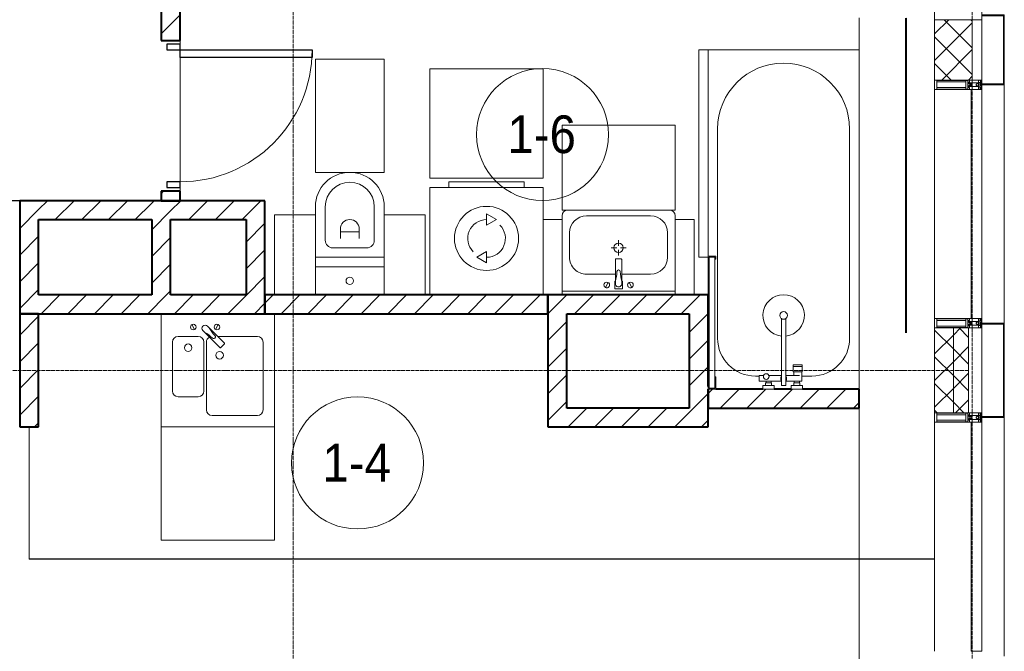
# Model space of a CAD drawing. Header units: millimetres. Extents: x 110168 to 197584, y 7718 to 235556.
# Tile 29 of 42: x 131700 to 136920, y 17310 to 20660. Entities that reach past the tile are written whole.
import ezdxf

# ---------------------------------------------------------------- set-up
doc = ezdxf.new("R2010")
doc.units = ezdxf.units.MM
for name, pattern in [('ADSK_Линия сетки', [25, 20, -2.5, 0, -2.5]), ('Линия сетки', [25, 20, -2.5, 0, -2.5]), ('Штрих_3_1_5_', [4.5, 3, -1.5]), ('Штриховая_ш3 п1_5', [4.5, 3, -1.5])]:
    doc.linetypes.add(name, pattern=pattern)
doc.layers.add('_Разделитель помещений_', color=4, linetype='Штриховая_ш3 п1_5', lineweight=40, true_color=0x00ffff)
for name, color, linetype, lineweight in [('Двери', 7, 'Continuous', 18), ('Импосты витража', 7, 'Continuous', 18), ('Колонны', 7, 'Continuous', 18), ('Марки помещений', 7, 'Continuous', 20), ('Мебель', 7, 'Continuous', 18), ('Оси', 7, 'Continuous', 9), ('Панели витража', 7, 'Continuous', 18), ('Перекрытия', 7, 'Continuous', 18), ('Сантехнические приборы', 7, 'Continuous', 18), ('Стены', 7, 'Continuous', 18), ('Стены разрез', 7, 'Continuous', 40), ('Стены штриховка', 7, 'Continuous', 40), ('Электрооборудование', 7, 'Continuous', 18), ('Элементы узлов', 7, 'Continuous', 18)]:
    doc.layers.add(name, color=color, linetype=linetype, lineweight=lineweight)
doc.styles.add('Arial_3', font='arial.ttf', dxfattribs={"width": 0.9, "height": 200})
pattern_1 = [(45, (0, 0), (-70.71068, 70.71068), [])]
pattern_2 = [(45, (0, 0), (-70.71068, 70.71068), []), (135, (0, 0), (-70.71068, -70.71068), [])]

# ---------------------------------------------------------------- blocks, each defined once
blk = doc.blocks.new('MR_Ванна - Санузел с ванной_1800x800-2515850-МКСС_К4_L26_87_900_')
at = {"layer": 'Сантехнические приборы', "color": 253, "true_color": 0xaaaaaa}
for p, q in [((900, 0), (-900, 0)), ((-900, 0), (-900, -800)), ((-480, -50), (630, -50)), ((830, -250), (830, -303.8)), ((780, -301.9), (770.9, -301.9)), ((770.9, -301.9), (770.9, -348.9)), ((807.5, -301.9), (780, -301.9)), ((780, -301.9), (780, -348.9)), ((780, -348.9), (780, -301.9)), ((807.5, -348.9), (807.5, -301.9)), ((858, -303.8), (807.5, -303.8)), ((807.5, -303.8), (807.5, -346.6)), ((858, -316.7), (858, -303.8)), ((900, -300.2), (880, -300.2)), ((880, -300.2), (880, -360)), ((900, -360), (900, -300.2)), ((770.9, -348.9), (780, -348.9)), ((780, -348.9), (807.5, -348.9)), ((807.5, -346.6), (826.3, -346.6)), ((826.3, -316.7), (826.3, -388.7)), ((858, -388.7), (858, -316.7)), ((866, -316.7), (858, -316.7)), ((858, -316.7), (858, -343.6)), ((858, -343.6), (866, -343.6)), ((880, -314), (866, -314)), ((866, -314), (866, -346)), ((866, -343.6), (866, -316.7)), ((866, -346), (880, -346)), ((880, -346), (880, -314)), ((880, -360), (900, -360)), ((880, -388.7), (524.9, -388.7)), ((524.9, -411.3), (880, -411.3)), ((826.3, -411.3), (826.3, -478.7)), ((858, -529.1), (858, -411.3)), ((880, -411.3), (880, -388.7)), ((858, -466.4), (858, -493.3)), ((866, -466.4), (858, -466.4)), ((866, -464), (866, -496)), ((880, -464), (866, -464)), ((866, -493.3), (866, -466.4)), ((880, -450), (880, -509.8)), ((900, -450), (880, -450)), ((880, -496), (880, -464)), ((900, -509.8), (900, -450)), ((826.3, -505.7), (826.3, -529.1)), ((858, -493.3), (866, -493.3)), ((866, -496), (880, -496)), ((880, -509.8), (900, -509.8)), ((826.3, -529.1), (858, -529.1)), ((830, -529.1), (830, -550)), ((630, -750), (-480, -750)), ((195, -760), (195, -800.1)), ((210, -760), (195, -760)), ((200, -795.1), (200, -765)), ((200, -765), (210, -765)), ((895, -765), (200, -765)), ((200, -765), (200, -795.1)), ((210, -765), (210, -760)), ((900, -760), (835, -760)), ((835, -760), (835, -765)), ((835, -765), (895, -765)), ((895, -765), (895, -795.1)), ((895, -795.1), (895, -765)), ((900, -800), (900, -760)), ((195, -800.1), (210, -800.1)), ((210, -795.1), (200, -795.1)), ((200, -795.1), (895, -795.1)), ((210, -800.1), (210, -795.1)), ((210, -800), (400, -800)), ((895, -795.1), (885, -795.1)), ((885, -795.1), (885, -800)), ((885, -800), (900, -800))]:
    blk.add_line(p, q, dxfattribs=at)
for centre, radius, start, end in [((-480, -400), 350, 90, 270), ((630, -250), 200, 360, 90), ((508.5, -400), 110, 5.916, 354.084), ((508.5, -400), 20, 90, 270), ((508.5, -400), 20, 270, 90), ((508.5, -400), 20, 325.4667, 34.5333), ((843.9, -400), 15.5, 47.0093, 132.9907), ((843.9, -400), 15.5, 227.0093, 312.9907), ((832.8, -492.2), 15, 90, 270), ((832.8, -492.2), 15, 244.0483, 115.9517), ((832.8, -492.2), 15, 270, 90), ((630, -550), 200, 270, 360)]:
    blk.add_arc(centre, radius, start, end, dxfattribs=at)
blk = doc.blocks.new('MR_Зона обслуживания - MR_Зона обслуживания-2638725-МКСС_К4_L26_87_900_')
at = {"layer": 'Мебель', "lineweight": 9}
for p, q in [((545.1, 0), (-550, 0)), ((-550, 0), (-550, -50)), ((-550, -50), (550, -50)), ((550, -50), (550, -0.1))]:
    blk.add_line(p, q, dxfattribs=at)
blk = doc.blocks.new('MR_Унитаз напольный - Санузел с ванной-V3-МКСС_К4_L26_87_900_')
at = {"layer": 'Сантехнические приборы', "color": 253, "true_color": 0xaaaaaa}
for p, q in [((-182.5, 0), (-182.5, 267.5)), ((-130, 267.5), (-130, 90)), ((130, 90), (130, 267.5)), ((182.5, 267.5), (182.5, 0)), ((-50, 150), (-50, 100)), ((-50, 135), (50, 135)), ((50, 100), (50, 150)), ((182.5, 0), (-182.5, 0)), ((-182.5, -50), (-182.5, 0)), ((-182.5, 0), (182.5, 0)), ((-90, 50), (90, 50)), ((182.5, 0), (182.5, -50)), ((-182.5, -50), (182.5, -50)), ((-182.5, -200), (-182.5, -50)), ((182.5, -50), (-182.5, -50)), ((182.5, -50), (182.5, -200))]:
    blk.add_line(p, q, dxfattribs=at)
for centre, radius, start, end in [((0, 267.5), 182.5, 0, 180), ((0, 267.5), 130, 360, 180), ((0, 150), 50, 360, 180), ((-90, 90), 40, 180, 270), ((90, 90), 40, 270, 360), ((0, -125), 20, 360, 180), ((0, -125), 20, 180, 360)]:
    blk.add_arc(centre, radius, start, end, dxfattribs=at)
blk = doc.blocks.new('MR_Зона обслуживания - MR_Зона обслуживания-V4-МКСС_К4_L26_87_900_')
at = {"layer": 'Мебель', "lineweight": 9}
for p, q in [((182.5, 600), (-182.5, 600)), ((-182.5, 600), (-182.5, 0)), ((182.5, 0), (182.5, 600)), ((-182.5, 0), (182.5, 0))]:
    blk.add_line(p, q, dxfattribs=at)
blk = doc.blocks.new('MR_Зона обслуживания - MR_Зона обслуживания-V5-МКСС_К4_L26_87_900_')
at = {"layer": 'Мебель', "lineweight": 9}
for p, q in [((108.75, 425), (-108.75, 425)), ((108.75, 0), (108.75, 425))]:
    blk.add_line(p, q, dxfattribs=at)
blk = doc.blocks.new('MR_Зона обслуживания - MR_Зона обслуживания-V6-МКСС_К4_L26_87_900_')
at = {"layer": 'Мебель', "lineweight": 9}
for p, q in [((108.75, 425), (-108.75, 425)), ((-108.75, 425), (-108.75, 0))]:
    blk.add_line(p, q, dxfattribs=at)
blk = doc.blocks.new('MR_Стиральная машина - Стиральная машина_600-V7-МКСС_К4_L26_87_900_')
at = {"layer": 'Электрооборудование', "color": 253, "true_color": 0xaaaaaa}
for p, q in [((-200, 600), (200, 600)), ((-200, 570), (-200, 600)), ((200, 600), (200, 570)), ((-300, 570), (300, 570)), ((-300, 0), (-300, 570)), ((300, 570), (300, 0)), ((0, 430), (52, 400)), ((0, 370), (0, 430)), ((52, 400), (0, 370)), ((-52, 200), (0, 230)), ((0, 230), (0, 170)), ((0, 170), (-52, 200))]:
    blk.add_line(p, q, dxfattribs=at)
for radius, start, end in [(170, 0, 180), (100, 90, 225), (100, 270, 45), (170, 180, 0)]:
    blk.add_arc((0, 300), radius, start, end, dxfattribs=at)
blk = doc.blocks.new('MR_Зона обслуживания - MR_Зона обслуживания-2638736-МКСС_К4_L26_87_900_')
at = {"layer": 'Мебель', "lineweight": 9}
for p, q in [((300, 580), (-300, 580)), ((-300, 580), (-300, 0)), ((300, 0), (300, 580)), ((-300, 0), (300, 0))]:
    blk.add_line(p, q, dxfattribs=at)
blk = doc.blocks.new('MR_Тумба-Умывальник с зеркалом - Тумба-умывальник_600-2515846-МКСС_К4_L26_87_900_')
at = {"layer": 'Сантехнические приборы', "color": 253, "true_color": 0xaaaaaa}
for p, q in [((-300, -20), (300, -20)), ((-69.7, -39.8), (-55.6, -66.3)), ((20, -33.1), (-20, -33.1)), ((-20, -33.1), (-20, -73.1)), ((20, -73.1), (20, -33.1)), ((69.7, -39.8), (55.6, -66.3)), ((-20, -73.1), (-17, -73.1)), ((-17, -60), (-17, -73.1)), ((-17, -73.1), (-17, -187.9)), ((17, -73.1), (17, -60)), ((17, -187.9), (17, -73.1)), ((17, -73.1), (20, -73.1)), ((-17, -110), (-170, -110)), ((170, -110), (17, -110)), ((-260, -200), (-260, -330)), ((-14, -190.9), (14, -190.9)), ((260, -330), (260, -200)), ((-10, -250), (-40, -250)), ((0, -210), (0, -240)), ((0, -290), (0, -260)), ((40, -250), (10, -250)), ((-300, -400), (-300, -420)), ((300, -420), (300, -400)), ((-170, -420), (170, -420))]:
    blk.add_line(p, q, dxfattribs=at)
for centre, radius, start, end in [((-62.7, -53.1), 15, 360, 180), ((0, -60), 17, 360, 180), ((62.7, -53.1), 15, 360, 180), ((-62.7, -53.1), 15, 180, 360), ((-217.6, -129.9), 208.5, 1.5946, 15.8177), ((217.6, -129.9), 208.5, 164.1823, 178.4054), ((62.7, -53.1), 15, 180, 360), ((-170, -200), 90, 90, 180), ((0, -124.1), 9.19, 180, 360), ((170, -200), 90, 360, 90), ((-14, -187.9), 3, 180, 270), ((-14, -187.9), 3, 195, 255), ((14, -187.9), 3, 270, 0), ((14, -187.9), 3, 285, 345), ((0, -250), 25, 0, 180), ((0, -250), 25, 180, 0), ((-170, -330), 90, 180, 270), ((170, -330), 90, 270, 360), ((-270, -420), 30, 180, 270), ((270, -420), 30, 270, 360)]:
    blk.add_arc(centre, radius, start, end, dxfattribs=at)
blk = doc.blocks.new('MR_Зона обслуживания - MR_Зона обслуживания-2638731-МКСС_К4_L26_87_900_')
at = {"layer": 'Мебель', "lineweight": 9}
for p, q in [((300, 0), (-300, 0)), ((-300, 0), (-300, -450)), ((300, -450), (300, 0)), ((-300, -450), (300, -450))]:
    blk.add_line(p, q, dxfattribs=at)
blk = doc.blocks.new('MR_Зона обслуживания - MR_Зона обслуживания-2638732-МКСС_К4_L26_87_900_')
at = {"layer": 'Мебель', "lineweight": 9}
for p, q in [((-50, 0), (-50, -400)), ((-50, -400), (50, -400))]:
    blk.add_line(p, q, dxfattribs=at)
blk = doc.blocks.new('MR_Зона обслуживания - MR_Зона обслуживания-V8-МКСС_К4_L26_87_900_')
at = {"layer": 'Мебель', "lineweight": 9}
for p, q in [((-50, 0), (-50, -400)), ((50, -400), (50, 0)), ((-50, -400), (50, -400))]:
    blk.add_line(p, q, dxfattribs=at)
blk = doc.blocks.new('MR_Мойка - Кухонная мойка-2515860-МКСС_К4_L26_87_900_')
at = {"layer": 'Сантехнические приборы', "color": 253, "true_color": 0xaaaaaa}
for p, q in [((-300, 50), (-300, -550)), ((-300, 50), (-300, -550)), ((300, -550), (300, 50)), ((-136.7, -6.7), (-122.6, -33.3)), ((-79, -39), (-69.8, -48.2)), ((-69.8, -48.2), (11.4, -129.4)), ((-45.7, -24.2), (-55, -14.9)), ((35.5, -105.4), (-45.7, -24.2)), ((2.7, -6.7), (-11.4, -33.3)), ((-240, -100), (-240, -360)), ((-104, -70), (-210, -70)), ((-74, -360), (-74, -100)), ((-60, -100), (-60, -460)), ((210, -70), (0.1, -70)), ((240, -460), (240, -100)), ((15.7, -129.4), (35.5, -109.6)), ((-210, -390), (-104, -390)), ((-30, -490), (210, -490)), ((-300, -550), (300, -550))]:
    blk.add_line(p, q, dxfattribs=at)
for centre, radius, start, end in [((-129.7, -20), 15, 360, 180), ((-129.7, -20), 15, 180, 360), ((-67, -26.9), 17, 45, 225), ((-171.5, -230.2), 208.5, 46.5946, 60.8177), ((136.3, 77.5), 208.5, 209.1823, 223.4054), ((-4.3, -20), 15, 360, 180), ((-4.3, -20), 15, 180, 360), ((-210, -100), 30, 90, 180), ((-104, -100), 30, 360, 90), ((-30, -100), 30, 118.5511, 180), ((-21.7, -72.3), 9.19, 225, 45), ((210, -100), 30, 360, 90), ((-157, -130), 20, 360, 180), ((-157, -130), 20, 180, 360), ((10, -170), 20, 360, 180), ((13.5, -127.3), 3, 225, 315), ((13.5, -127.3), 3, 225, 315), ((33.3, -107.5), 3, 315, 45), ((33.3, -107.5), 3, 315, 45), ((10, -170), 20, 180, 360), ((-210, -360), 30, 180, 270), ((-104, -360), 30, 270, 360), ((-30, -460), 30, 180, 270), ((210, -460), 30, 270, 360)]:
    blk.add_arc(centre, radius, start, end, dxfattribs=at)
blk = doc.blocks.new('MR_Зона обслуживания - MR_Зона обслуживания-2638748-МКСС_К4_L26_87_900_')
at = {"layer": 'Мебель', "lineweight": 9}
for p, q in [((300, 0), (-300, 0)), ((-300, 0), (-300, -600)), ((300, -600), (300, 0)), ((-300, -600), (300, -600))]:
    blk.add_line(p, q, dxfattribs=at)
blk = doc.blocks.new('A_DOR_Door - Вн_3_Одинарная_800x2100-3010512-МКСС_К4_L26_87_900_')
at = {"layer": 'Двери', "color": 253, "lineweight": 30, "true_color": 0xaaaaaa}
for p, q in [((-350, 50), (-350, 750)), ((-350, 750), (-310, 750)), ((-350, 50), (-350, 750)), ((-310, 750), (-310, 50)), ((-380, 50), (-380, -20)), ((-350, 50), (-380, 50)), ((-310, 50), (-350, 50)), ((-350, -20), (-350, 50)), ((380, 50), (350, 50)), ((350, 50), (350, -20)), ((380, -20), (380, 50)), ((-380, -20), (-350, -20)), ((350, -20), (380, -20))]:
    blk.add_line(p, q, dxfattribs=at)
at = {"layer": 'Двери', "color": 254, "lineweight": 9, "true_color": 0xd4d4d4}
blk.add_arc((-350, 50), 700, 360, 90, dxfattribs=at)
blk = doc.blocks.new('135_SLK_K4_AR_rvt-1-МКСС_К4_L26_87_900_')
at = {"layer": 'Стены разрез', "lineweight": 9, "true_color": 0xaaaaaa}
h = blk.add_hatch(dxfattribs=at)
h.set_pattern_fill('FP_1', color=253, style=0, pattern_type=2)
h.set_pattern_definition(pattern_1)
h.paths.add_polyline_path([(132550, 19700), (132550, 19750), (132450, 19750), (132450, 19700)])
h.paths.add_polyline_path([(132550, 20550), (132550, 20800), (132450, 20800), (132450, 20550)])
h = blk.add_hatch(dxfattribs=at)
h.set_pattern_fill('FP_1', color=253, style=0, pattern_type=2)
h.set_pattern_definition(pattern_1)
h.paths.add_polyline_path([(131700, 19100), (131800, 19100), (131800, 19700), (131700, 19700), (131700, 19368.1)])
h = blk.add_hatch(dxfattribs=at)
h.set_pattern_fill('FP_1', color=253, style=0, pattern_type=2)
h.set_pattern_definition(pattern_1)
h.paths.add_polyline_path([(132400, 19600), (132400, 19700), (131800, 19700), (131800, 19600)])
h = blk.add_hatch(dxfattribs=at)
h.set_pattern_fill('FP_1', color=253, style=0, pattern_type=2)
h.set_pattern_definition(pattern_1)
h.paths.add_polyline_path([(132403.2, 19200), (132500, 19200), (132500, 19700), (132400, 19700), (132400, 19200)])
h = blk.add_hatch(dxfattribs=at)
h.set_pattern_fill('FP_1', color=253, style=0, pattern_type=2)
h.set_pattern_definition(pattern_1)
h.paths.add_polyline_path([(132900, 19600), (132900, 19700), (132500, 19700), (132500, 19600), (132773, 19600)])
h = blk.add_hatch(dxfattribs=at)
h.set_pattern_fill('FP_1', color=253, style=0, pattern_type=2)
h.set_pattern_definition(pattern_1)
h.paths.add_polyline_path([(132900, 19100), (133000, 19100), (133000, 19700), (132900, 19700), (132900, 19200)])
h = blk.add_hatch(dxfattribs=at)
h.set_pattern_fill('FP_1', color=253, style=0, pattern_type=2)
h.set_pattern_definition(pattern_1)
h.paths.add_polyline_path([(132900, 19100), (132900, 19200), (131800, 19200), (131800, 19100), (132773, 19100)])
h = blk.add_hatch(dxfattribs=at)
h.set_pattern_fill('FP_1', color=253, style=0, pattern_type=2)
h.set_pattern_definition(pattern_1)
h.paths.add_polyline_path([(134500, 19100), (134500, 19200), (133000, 19200), (133000, 19100), (134252.2, 19100)])
h = blk.add_hatch(dxfattribs=at)
h.set_pattern_fill('FP_1', color=253, style=0, pattern_type=2)
h.set_pattern_definition(pattern_1)
h.paths.add_polyline_path([(135250, 19100), (135250, 19200), (134500, 19200), (134500, 19100), (134991.8, 19100)])
h = blk.add_hatch(dxfattribs=at)
h.set_pattern_fill('FP_1', color=253, style=0, pattern_type=2)
h.set_pattern_definition(pattern_1)
h.paths.add_polyline_path([(135250, 18600), (135350, 18600), (135350, 19200), (135250, 19200), (135250, 18700)])
h = blk.add_hatch(dxfattribs=at)
h.set_pattern_fill('FP_1', color=253, style=0, pattern_type=2)
h.set_pattern_definition(pattern_1)
h.paths.add_polyline_path([(131800, 18500), (131800, 19100), (131700, 19100), (131700, 18500)])
h = blk.add_hatch(dxfattribs=at)
h.set_pattern_fill('FP_1', color=253, style=0, pattern_type=2)
h.set_pattern_definition(pattern_1)
h.paths.add_polyline_path([(134600, 18500), (134600, 19100), (134500, 19100), (134500, 18500)])
h = blk.add_hatch(dxfattribs=at)
h.set_pattern_fill('FP_1', color=253, style=0, pattern_type=2)
h.set_pattern_definition(pattern_1)
h.paths.add_polyline_path([(135350, 18600), (136150, 18600), (136150, 18700), (135350, 18700)])
h = blk.add_hatch(dxfattribs=at)
h.set_pattern_fill('FP_1', color=253, style=0, pattern_type=2)
h.set_pattern_definition(pattern_1)
h.paths.add_polyline_path([(134600, 18500), (135350, 18500), (135350, 18600), (134600, 18600)])
at = {"layer": '_Разделитель помещений_', "color": 131, "linetype": 'Штрих_3_1_5_', "true_color": 0xaaffff}
blk.add_line((136400, 19000), (136400, 20670), dxfattribs=at)
at = {"layer": 'Перекрытия', "color": 253, "true_color": 0xaaaaaa}
for p, q in [((136150, 18700), (136150, 20670)), ((132550, 20530), (132550, 20550)), ((132550, 20550), (132550, 20530)), ((132550, 19800), (132550, 20460)), ((132550, 20460), (132550, 19800)), ((132550, 19750), (132550, 19770)), ((132550, 19770), (132550, 19750)), ((136150, 16000), (136150, 18600))]:
    blk.add_line(p, q, dxfattribs=at)
at = {"layer": 'Стены', "color": 253, "true_color": 0xaaaaaa}
for p, q in [((129750, 19700.4), (131700, 19700.4)), ((131700, 19699.6), (129750, 19699.6)), ((131749.6, 17799.6), (131749.6, 18500)), ((131750.4, 18500), (131750.4, 17800.4)), ((131749.6, 17799.6), (131750.4, 17799.6)), ((131750.4, 17800.4), (136550, 17800.4)), ((136550, 17799.6), (131750.4, 17799.6)), ((136550, 17800.4), (136150, 17800.4)), ((136150, 17799.6), (136550, 17799.6)), ((136550, 17799.6), (136550, 17800.4))]:
    blk.add_line(p, q, dxfattribs=at)
at = {"layer": 'Стены разрез', "color": 253, "true_color": 0xaaaaaa}
for p, q in [((132450, 20800), (132450, 20550)), ((132550, 20550), (132550, 20800)), ((132450, 20550), (132550, 20550)), ((132450, 19750), (132450, 19700)), ((132550, 19750), (132450, 19750)), ((132550, 19700), (132550, 19750)), ((131700, 19700), (131700, 19100)), ((131800, 19700), (131700, 19700)), ((132400, 19700), (131800, 19700)), ((132500, 19700), (132400, 19700)), ((132450, 19700), (132550, 19700)), ((132900, 19700), (132500, 19700)), ((133000, 19700), (132900, 19700)), ((133000, 19100), (133000, 19700)), ((131800, 19200), (131800, 19600)), ((131800, 19600), (132400, 19600)), ((132400, 19600), (132400, 19200)), ((132500, 19600), (132900, 19600)), ((132500, 19200), (132500, 19600)), ((132900, 19600), (132900, 19200)), ((132400, 19200), (131800, 19200)), ((132900, 19200), (132500, 19200)), ((134500, 19200), (133000, 19200)), ((133000, 19200), (133000, 19100)), ((135250, 19200), (134500, 19200)), ((134500, 19200), (134500, 19100)), ((134500, 19100), (134500, 19200)), ((135350, 19200), (135250, 19200)), ((135350, 18715), (135350, 19200)), ((131700, 19100), (131800, 19100)), ((131700, 19100), (131700, 18500)), ((131800, 19100), (131700, 19100)), ((131800, 19100), (132900, 19100)), ((131800, 18500), (131800, 19100)), ((132900, 19100), (133000, 19100)), ((133000, 19100), (134500, 19100)), ((134500, 19100), (134500, 18500)), ((134600, 19100), (135250, 19100)), ((134600, 18600), (134600, 19100)), ((135250, 19100), (135250, 18600)), ((135350, 18700), (135350, 18600)), ((135350, 18600), (135350, 18700)), ((135640.2, 18700), (135390, 18700)), ((135790, 18700), (135700, 18700)), ((136150, 18700), (135849.8, 18700)), ((136150, 18600), (136150, 18700)), ((135250, 18600), (134600, 18600)), ((135350, 18600), (136150, 18600)), ((135350, 18500), (135350, 18600)), ((131700, 18500), (131800, 18500)), ((134500, 18500), (134600, 18500)), ((134600, 18500), (135350, 18500))]:
    blk.add_line(p, q, dxfattribs=at)
at = {"layer": 'Двери', "color": 253, "lineweight": 18, "true_color": 0xaaaaaa, "rotation": 270}
blk.add_blockref('A_DOR_Door - Вн_3_Одинарная_800x2100-3010512-МКСС_К4_L26_87_900_', (132500, 20150), dxfattribs=at)
at = {"layer": 'Мебель', "color": 253, "lineweight": 18, "true_color": 0xaaaaaa}
for name, p, rotation in [('MR_Зона обслуживания - MR_Зона обслуживания-2638725-МКСС_К4_L26_87_900_', (135350, 19950), 270), ('MR_Зона обслуживания - MR_Зона обслуживания-2638731-МКСС_К4_L26_87_900_', (134875, 19650), 180), ('MR_Зона обслуживания - MR_Зона обслуживания-2638732-МКСС_К4_L26_87_900_', (134525, 19200), 180), ('MR_Зона обслуживания - MR_Зона обслуживания-V8-МКСС_К4_L26_87_900_', (135225, 19200), 180)]:
    blk.add_blockref(name, p, dxfattribs=dict(at, rotation=rotation))
for name, p in [('MR_Зона обслуживания - MR_Зона обслуживания-V4-МКСС_К4_L26_87_900_', (133450, 19850)), ('MR_Зона обслуживания - MR_Зона обслуживания-2638736-МКСС_К4_L26_87_900_', (134175, 19820)), ('MR_Зона обслуживания - MR_Зона обслуживания-V6-МКСС_К4_L26_87_900_', (133158.8, 19200)), ('MR_Зона обслуживания - MR_Зона обслуживания-V5-МКСС_К4_L26_87_900_', (133741.3, 19200)), ('MR_Зона обслуживания - MR_Зона обслуживания-2638748-МКСС_К4_L26_87_900_', (132750, 18500))]:
    blk.add_blockref(name, p, dxfattribs=at)
at = {"layer": 'Сантехнические приборы', "color": 253, "lineweight": 18, "true_color": 0xaaaaaa}
for name, p, rotation in [('MR_Ванна - Санузел с ванной_1800x800-2515850-МКСС_К4_L26_87_900_', (136150, 19600), 270), ('MR_Тумба-Умывальник с зеркалом - Тумба-умывальник_600-2515846-МКСС_К4_L26_87_900_', (134875, 19200), 180)]:
    blk.add_blockref(name, p, dxfattribs=dict(at, rotation=rotation))
for name, p in [('MR_Унитаз напольный - Санузел с ванной-V3-МКСС_К4_L26_87_900_', (133450, 19400)), ('MR_Мойка - Кухонная мойка-2515860-МКСС_К4_L26_87_900_', (132750, 19050))]:
    blk.add_blockref(name, p, dxfattribs=at)
at = {"layer": 'Электрооборудование', "color": 253, "lineweight": 18, "true_color": 0xaaaaaa}
blk.add_blockref('MR_Стиральная машина - Стиральная машина_600-V7-МКСС_К4_L26_87_900_', (134175, 19200), dxfattribs=at)
blk = doc.blocks.new('A_OGR_PAN_Отлив - A_OGR_PAN_Отлив-6070778-МКСС_К4_L26_87_900_')
at = {"layer": 'Колонны', "color": 253, "lineweight": 5, "true_color": 0xaaaaaa}
blk.add_line((632.5, 120), (-632.5, 120), dxfattribs=at)
blk = doc.blocks.new('A_SLK_PAN_Type1 - Прямой тип панели-6537265-МКСС_К4_L26_87_900_')
at = {"layer": 'Колонны', "lineweight": 5}
for p, q in [((-250, 120), (250, 120)), ((-250, 0), (-250, 120)), ((-245, 115), (-245, 0)), ((245, 115), (-245, 115)), ((245, 0), (245, 115)), ((250, 120), (250, 0)), ((-245, 0), (-250, 0)), ((250, 0), (245, 0))]:
    blk.add_line(p, q, dxfattribs=at)
blk = doc.blocks.new('A_SLK_PAN_Type1 - Прямой тип панели-6537266-МКСС_К4_L26_87_900_')
at = {"layer": 'Колонны', "lineweight": 5}
for p, q in [((-185, 120), (185, 120)), ((-185, 0), (-185, 120)), ((-180, 115), (-180, 0)), ((180, 115), (-180, 115)), ((180, 0), (180, 115)), ((185, 120), (185, 0)), ((-180, 0), (-185, 0)), ((185, 0), (180, 0))]:
    blk.add_line(p, q, dxfattribs=at)
blk = doc.blocks.new('System Panel - A_PAN_Glass-5804312-МКСС_К4_L26_87_900_')
at = {"layer": 'Панели витража', "color": 253, "lineweight": 5, "true_color": 0xaaaaaa}
for p, q in [((607.5, 0), (-607.5, 0)), ((-607.5, 0), (-607.5, -55)), ((607.5, -55), (607.5, 0)), ((-607.5, -55), (607.5, -55))]:
    blk.add_line(p, q, dxfattribs=at)
blk = doc.blocks.new('Rectangular Mullion - R_StandardFrame_50Wx250H-5803978-МКСС_К4_L26_87_900_')
at = {"layer": 'Импосты витража', "color": 253, "lineweight": 5, "true_color": 0xaaaaaa}
blk.add_line((136550, 17310), (136550, 18525), dxfattribs=at)
blk = doc.blocks.new('Rectangular Mullion - 50Wx250H-2623690-МКСС_К4_L26_87_900_')
at = {"layer": 'Элементы узлов', "color": 253, "lineweight": 5, "true_color": 0xaaaaaa}
for p, q in [((-25, 65.2), (-25, 250)), ((-25, 250), (0, 250)), ((-23, 237.3), (0, 237.3)), ((-23, 237.3), (-23, 73.6)), ((-14.9, 84), (-14.9, 237.3)), ((25, 250), (0, 250)), ((23, 237.3), (0, 237.3)), ((14.9, 84), (14.9, 237.3)), ((23, 237.3), (23, 73.6)), ((25, 65.2), (25, 250)), ((-14, 65.2), (-25, 65.2)), ((0, 84), (-23, 84)), ((-0.5, 73.6), (-23, 73.6)), ((-14, 71.3), (-14, 65.2)), ((-10, 71.3), (-14, 71.3)), ((-10, 53), (-10, 71.3)), ((-8.7, 53), (-10, 53)), ((-10, 53), (-10, 17)), ((-8.7, 53), (-7, 54.7)), ((-7, 65.2), (-5.9, 67.3)), ((-7, 65.2), (-7, 54.7)), ((-4.1, 67.3), (-5.9, 67.3)), ((-4.1, 67.3), (-2.9, 65.1)), ((-2.9, 65.1), (-2.9, 54.6)), ((-1.3, 53), (-2.9, 54.6)), ((0, 53), (-1.3, 53)), ((0, 84), (23, 84)), ((0, 53), (1.3, 53)), ((0.5, 73.6), (23, 73.6)), ((1.3, 53), (2.9, 54.6)), ((4.1, 67.3), (2.9, 65.1)), ((2.9, 65.1), (2.9, 54.6)), ((4.1, 67.3), (5.9, 67.3)), ((7, 65.2), (5.9, 67.3)), ((7, 65.2), (7, 54.7)), ((8.7, 53), (7, 54.7)), ((8.7, 53), (10, 53)), ((10, 71.3), (14, 71.3)), ((10, 53), (10, 71.3)), ((10, 53), (10, 17)), ((14, 71.3), (14, 65.2)), ((14, 65.2), (25, 65.2)), ((-23.8, 14.6), (-25, 14.2)), ((-25, 0), (-25, 14.2)), ((-22.3, 17), (-23.8, 17)), ((-23.8, 17), (-23.8, 14.6)), ((-22.5, 10.6), (-23.8, 14.6)), ((-22.5, 10.6), (-23.7, 9.9)), ((-23.7, 1.3), (-23.7, 9.9)), ((-23.7, 1.3), (-11.8, 1.3)), ((-23.2, 10.2), (-22.5, 8)), ((-22.5, 8), (-22.5, 4.5)), ((-21.3, 4.5), (-22.5, 4.5)), ((-22.3, 17), (-22.3, 16)), ((-22.3, 16), (-21.3, 16)), ((-19, 17.6), (-21.3, 16)), ((-21.3, 4.5), (-21.3, 6.5)), ((-21.3, 6.5), (-14.2, 6.5)), ((-18.4, 16.6), (-19, 17.6)), ((-7.4, 16.6), (-18.4, 16.6)), ((-14.2, 6.5), (-14.2, 4.5)), ((-13.2, 4.5), (-14.2, 4.5)), ((-13.2, 4.5), (-12.2, 7.2)), ((-12.7, 7.6), (-11.3, 11.4)), ((-12.7, 7.6), (-11.8, 6.9)), ((-12.2, 9), (-12.2, 14.8)), ((-12.2, 14.8), (0, 14.8)), ((-11.8, 1.3), (-11.8, 6.9)), ((-10.5, 11.2), (-11.3, 11.4)), ((-10.5, 1.5), (-10.5, 11.2)), ((-4.8, 1.5), (-10.5, 1.5)), ((-10, 17), (-7.5, 17)), ((-8.5, 23), (-1.5, 30)), ((-8.5, 18.5), (-8.5, 23)), ((-7.5, 18.5), (-8.5, 18.5)), ((-7.5, 17), (-7.5, 18.5)), ((-7.4, 18), (-7.4, 16.6)), ((-2.6, 18), (-7.4, 18)), ((0, 8), (-4.8, 8)), ((-4.8, 1.5), (-4.8, 8)), ((-2.6, 18), (-2.6, 16.8)), ((-2.6, 16.8), (0, 16.8)), ((-1.5, 30), (0, 30)), ((1.5, 30), (0, 30)), ((2.6, 16.8), (0, 16.8)), ((0, 14.8), (0, 16.8)), ((0, 14.8), (0, 16.8)), ((12.2, 14.8), (0, 14.8)), ((0, 0), (0, 8)), ((0, 8), (4.8, 8)), ((0, 0), (0, 8)), ((8.5, 23), (1.5, 30)), ((2.6, 18), (2.6, 16.8)), ((2.6, 18), (7.4, 18)), ((4.8, 1.5), (4.8, 8)), ((4.8, 1.5), (10.5, 1.5)), ((7.4, 18), (7.4, 16.6)), ((7.4, 16.6), (18.4, 16.6)), ((7.5, 18.5), (8.5, 18.5)), ((7.5, 17), (7.5, 18.5)), ((10, 17), (7.5, 17)), ((8.5, 18.5), (8.5, 23)), ((10.5, 11.2), (11.3, 11.4)), ((10.5, 1.5), (10.5, 11.2)), ((12.7, 7.6), (11.3, 11.4)), ((12.7, 7.6), (11.8, 6.9)), ((11.8, 1.3), (11.8, 6.9)), ((23.7, 1.3), (11.8, 1.3)), ((12.2, 9), (12.2, 14.8)), ((13.2, 4.5), (12.2, 7.2)), ((13.2, 4.5), (14.2, 4.5)), ((21.3, 6.5), (14.2, 6.5)), ((14.2, 6.5), (14.2, 4.5)), ((18.4, 16.6), (19, 17.6)), ((19, 17.6), (21.3, 16)), ((22.3, 16), (21.3, 16)), ((21.3, 4.5), (21.3, 6.5)), ((21.3, 4.5), (22.5, 4.5)), ((22.3, 17), (22.3, 16)), ((22.3, 17), (23.8, 17)), ((22.5, 10.6), (23.8, 14.6)), ((22.5, 10.6), (23.7, 9.9)), ((23.2, 10.2), (22.5, 8)), ((22.5, 8), (22.5, 4.5)), ((23.7, 1.3), (23.7, 9.9)), ((23.8, 17), (23.8, 14.6)), ((23.8, 14.6), (25, 14.2)), ((25, 0), (25, 14.2)), ((-25, 0), (0, 0)), ((25, 0), (0, 0))]:
    blk.add_line(p, q, dxfattribs=at)
for centre, start, end in [((-0.5, 73.1), 360, 90), ((0.5, 73.1), 90, 180)]:
    blk.add_arc(centre, 0.5, start, end, dxfattribs=at)
blk = doc.blocks.new('Rectangular Mullion - R_StandardFrame_50Wx250H-5802904-МКСС_К4_L26_87_900_')
at = {"layer": 'Импосты витража', "color": 253, "lineweight": 5, "true_color": 0xaaaaaa}
for p, q in [((-25, 0), (-25, 250)), ((-25, 250), (25, 250)), ((25, 250), (25, 0)), ((-5, 0), (-25, 0)), ((25, 0), (0, 0))]:
    blk.add_line(p, q, dxfattribs=at)
blk = doc.blocks.new('Rectangular Mullion - R_StandardFrame_50Wx250H-4879929-МКСС_К4_L26_87_900_')
at = {"layer": 'Импосты витража', "color": 253, "lineweight": 5, "true_color": 0xaaaaaa}
blk.add_line((136800, 18575), (136800, 19025), dxfattribs=at)
blk = doc.blocks.new('Rectangular Mullion - R_StandardFrame_50Wx250H-V35-МКСС_К4_L26_87_900_')
at = {"layer": 'Импосты витража', "color": 253, "lineweight": 5, "true_color": 0xaaaaaa}
for p, q in [((-25, 0), (-25, 250)), ((-25, 250), (25, 250)), ((25, 250), (25, 0)), ((0, 0), (-25, 0)), ((25, 0), (5, 0))]:
    blk.add_line(p, q, dxfattribs=at)
blk = doc.blocks.new('Rectangular Mullion - R_StandardFrame_50Wx250H-5804033-МКСС_К4_L26_87_900_')
at = {"layer": 'Импосты витража', "color": 253, "lineweight": 5, "true_color": 0xaaaaaa}
blk.add_line((136800, 20340), (136800, 20660), dxfattribs=at)
blk = doc.blocks.new('135_SLK_K4_AR_FCD_rvt-1-МКСС_К4_L26_87_900_')
at = {"layer": 'Стены разрез', "lineweight": 5, "true_color": 0xaaaaaa}
h = blk.add_hatch(dxfattribs=at)
h.set_pattern_fill('FP_4', color=253, style=0, pattern_type=2)
h.set_pattern_definition(pattern_2)
h.paths.add_polyline_path([(136750, 20340), (136750, 20660), (136550, 20660), (136550, 20340)])
h = blk.add_hatch(dxfattribs=at)
h.set_pattern_fill('FP_4', color=253, style=0, pattern_type=2)
h.set_pattern_definition(pattern_2)
h.paths.add_polyline_path([(136650, 18575), (136650, 19025), (136550, 19025), (136550, 18575)])
h = blk.add_hatch(dxfattribs=at)
h.set_pattern_fill('FP_4', color=253, style=0, pattern_type=2)
h.set_pattern_definition(pattern_2)
h.paths.add_polyline_path([(136730, 18575), (136730, 19025), (136650, 19025), (136650, 18575)])
at = {"layer": 'Стены разрез', "color": 253, "lineweight": 9, "true_color": 0xaaaaaa}
for p, q in [((136550, 20660), (136550, 20340)), ((136750, 20660), (136550, 20660)), ((136750, 20340), (136750, 20660)), ((136550, 20340), (136750, 20340)), ((136550, 19025), (136550, 18575)), ((136730, 19025), (136550, 19025)), ((136730, 18575), (136730, 19025)), ((136550, 18575), (136730, 18575))]:
    blk.add_line(p, q, dxfattribs=at)
at = {"layer": 'Стены штриховка', "color": 253, "lineweight": 9, "true_color": 0xaaaaaa}
blk.add_line((136650, 18575), (136650, 19025), dxfattribs=at)
at = {"layer": 'Импосты витража', "color": 253, "lineweight": 5, "true_color": 0xaaaaaa, "extrusion": (0, 0, -1), "rotation": 270}
for name, p in [('Rectangular Mullion - R_StandardFrame_50Wx250H-V35-МКСС_К4_L26_87_900_', (-136800, 20685)), ('Rectangular Mullion - 50Wx250H-2623690-МКСС_К4_L26_87_900_', (-136800, 20315)), ('Rectangular Mullion - R_StandardFrame_50Wx250H-5802904-МКСС_К4_L26_87_900_', (-136800, 20315)), ('Rectangular Mullion - 50Wx250H-2623690-МКСС_К4_L26_87_900_', (-136800, 19050)), ('Rectangular Mullion - R_StandardFrame_50Wx250H-V35-МКСС_К4_L26_87_900_', (-136800, 19050)), ('Rectangular Mullion - 50Wx250H-2623690-МКСС_К4_L26_87_900_', (-136800, 18550)), ('Rectangular Mullion - R_StandardFrame_50Wx250H-5802904-МКСС_К4_L26_87_900_', (-136800, 18550))]:
    blk.add_blockref(name, p, dxfattribs=at)
at = {"layer": 'Импосты витража', "color": 253, "lineweight": 5, "true_color": 0xaaaaaa}
for name, p in [('Rectangular Mullion - R_StandardFrame_50Wx250H-5804033-МКСС_К4_L26_87_900_', (0, 0)), ('Rectangular Mullion - R_StandardFrame_50Wx250H-5803978-МКСС_К4_L26_87_900_', (0, 1765)), ('Rectangular Mullion - R_StandardFrame_50Wx250H-4879929-МКСС_К4_L26_87_900_', (0, 0)), ('Rectangular Mullion - R_StandardFrame_50Wx250H-5803978-МКСС_К4_L26_87_900_', (0, 0))]:
    blk.add_blockref(name, p, dxfattribs=at)
at = {"layer": 'Колонны', "color": 253, "lineweight": 5, "true_color": 0xaaaaaa}
for name, p, rotation in [('A_SLK_PAN_Type1 - Прямой тип панели-6537266-МКСС_К4_L26_87_900_', (136800, 20500), 269.9999999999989), ('A_OGR_PAN_Отлив - A_OGR_PAN_Отлив-6070778-МКСС_К4_L26_87_900_', (136800, 19682.5), 269.9999999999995), ('A_SLK_PAN_Type1 - Прямой тип панели-6537265-МКСС_К4_L26_87_900_', (136800, 18800), 269.9999999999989), ('A_OGR_PAN_Отлив - A_OGR_PAN_Отлив-6070778-МКСС_К4_L26_87_900_', (136800, 17917.5), 269.9999999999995)]:
    blk.add_blockref(name, p, dxfattribs=dict(at, rotation=rotation))
at = {"layer": 'Панели витража', "color": 253, "lineweight": 5, "true_color": 0xaaaaaa, "rotation": 270}
for p in [(136800, 19682.5), (136800, 17917.5)]:
    blk.add_blockref('System Panel - A_PAN_Glass-5804312-МКСС_К4_L26_87_900_', p, dxfattribs=at)
blk = doc.blocks.new('050_Марка_Помещение - Номер-620969-МКСС_К4_L26_87_900_')
at = {"layer": 'Марки помещений'}
blk.add_circle((0, 0), 3.5, dxfattribs=at)

msp = doc.modelspace()

# ---------------------------------------------------------------- linework, layer by layer
at = {"layer": 'Оси', "linetype": 'Линия сетки'}
for p, q in [((133150, 12025.7), (133150, 33100)), ((136750, 12025.7), (136750, 33100))]:
    msp.add_line(p, q, dxfattribs=at)
at = {"layer": 'Оси', "linetype": 'ADSK_Линия сетки'}
msp.add_line((136730, 18800), (110985.5, 18800), dxfattribs=at)

# ---------------------------------------------------------------- block references
at = {"lineweight": 5}
for name in ['135_SLK_K4_AR_FCD_rvt-1-МКСС_К4_L26_87_900_', '135_SLK_K4_AR_rvt-1-МКСС_К4_L26_87_900_']:
    msp.add_blockref(name, (0, 0), dxfattribs=at)
at = {"layer": 'Марки помещений', "xscale": 99.99999999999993, "yscale": 99.99999999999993, "zscale": 99.99999999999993}
for p in [(134472, 20050.5), (133491.1, 18308.9)]:
    msp.add_blockref('050_Марка_Помещение - Номер-620969-МКСС_К4_L26_87_900_', p, dxfattribs=at)

# ---------------------------------------------------------------- texts
at = {"layer": 'Марки помещений', "lineweight": 9, "char_height": 200, "width": 447.342, "attachment_point": 1, "style": 'Arial_3'}
for s, insert in [('1-6', (134285.5, 20152.3)), ('1-4', (133304.6, 18410.6))]:
    msp.add_mtext(s, dxfattribs=dict(at, insert=insert))

doc.saveas('drawing.dxf')
